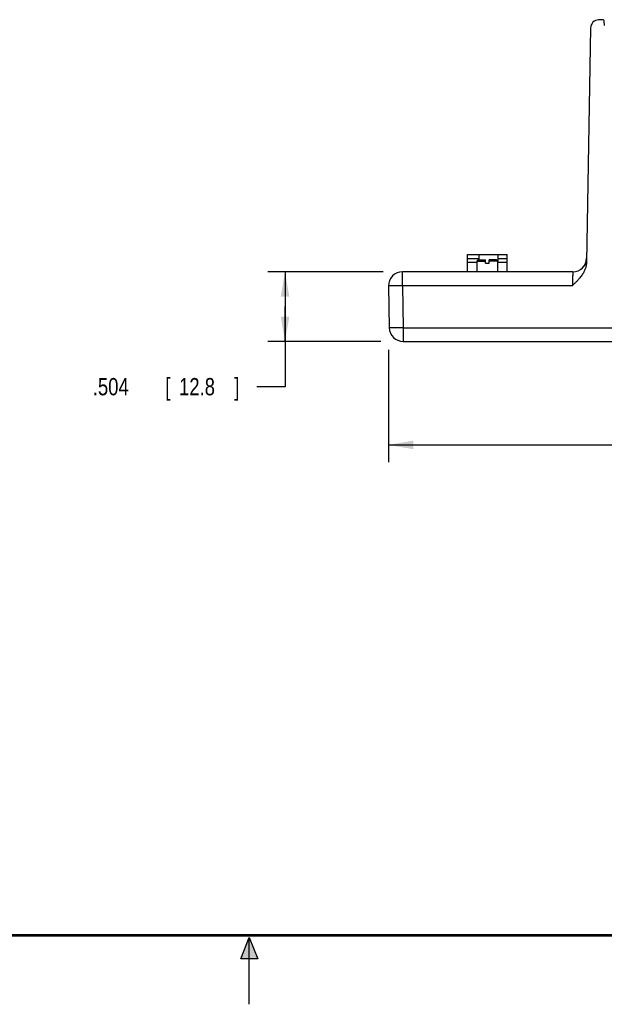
# Model space of a CAD drawing. Header units: inches. Extents: x 0 to 22, y 0 to 17.
# Tile 2 of 30: x 9.3 to 13.6, y 0 to 7.1. Entities that reach past the tile are written whole.
import ezdxf

# ---------------------------------------------------------------- set-up
doc = ezdxf.new("R2010")
doc.units = ezdxf.units.IN
doc.header["$LTSCALE"] = 1.21
doc.header["$MEASUREMENT"] = 0
doc.layers.get('0').update_dxf_attribs({"linetype": 'CONTINUOUS'})
doc.layers.add('DIMENSIONS', color=7, linetype='CONTINUOUS')
doc.styles.get("Standard").update_dxf_attribs({"font": 'txt', "width": 0.8})
doc.dimstyles.new('DIMSTYLE_1', dxfattribs={"dimtxt": 0.125, "dimasz": 0.18, "dimexe": 0.18, "dimexo": 0.0625, "dimgap": 0.09, "dimtad": 0, "dimtih": 1, "dimtoh": 1, "dimdec": 3, "dimzin": 4, "dimdsep": 46, "dimtxsty": 'STANDARD', "dimblk": '_FILLED', "dimblk1": '_FILLED', "dimblk2": '_FILLED', "dimcen": 0.09, "dimadec": 0, "dimazin": 0, "dimtp": 0.001, "dimtm": 0.001, "dimtfac": 1, "dimtdec": 3, "dimtofl": 0, "dimtmove": 0, "dimatfit": 3, "dimldrblk": '_FILLED', "dimfxl": 1, "dimtolj": 1, "dimtzin": 4, "dimarcsym": 0})

# ---------------------------------------------------------------- blocks, each defined once
blk = doc.blocks.new('_FILLED')
at = {"color": 0, "linetype": 'BYBLOCK'}
blk.add_solid([(0, 0), (-1, 0.174), (-1, -0.174)], dxfattribs=at)
blk = doc.blocks.new('*D2')
at = {"layer": 'DIMENSIONS', "color": 2, "linetype": 'CONTINUOUS'}
for p, q in [((11.9706, 5.3072), (11.1338, 5.3072)), ((11.2588, 5.3072), (11.2588, 5.0552)), ((11.2588, 4.8032), (11.2588, 5.0552)), ((11.2588, 5.0552), (11.2588, 4.4751)), ((11.9529, 4.8032), (11.1338, 4.8032)), ((11.2588, 4.4751), (11.0535, 4.4751))]:
    blk.add_line(p, q, dxfattribs=at)
at = {"layer": 'DIMENSIONS', "color": 2, "linetype": 'CONTINUOUS', "xscale": 0.18, "yscale": 0.18, "zscale": 0.18}
for p, rotation in [((11.2588, 5.3072), 90), ((11.2588, 4.8032), 270)]:
    blk.add_blockref('_FILLED', p, dxfattribs=dict(at, rotation=rotation))
at = {"layer": 'DIMENSIONS', "color": 2, "linetype": 'CONTINUOUS', "width": 0.8}
for s, p in [('.504', (9.866, 4.4126)), ('[', (10.391, 4.4126)), ('12.8', (10.491, 4.4126)), (']', (10.891, 4.4126))]:
    blk.add_text(s, height=0.125, dxfattribs=at).set_placement(p)
blk = doc.blocks.new('*D3')
at = {"layer": 'DIMENSIONS', "color": 2, "linetype": 'CONTINUOUS'}
for p, q in [((12.0088, 4.7424), (12.0088, 3.9282)), ((17.625, 4.7226), (17.625, 3.9282)), ((12.0088, 4.0532), (13.9626, 4.0532)), ((17.625, 4.0532), (15.5126, 4.0532))]:
    blk.add_line(p, q, dxfattribs=at)
at = {"layer": 'DIMENSIONS', "color": 2, "linetype": 'CONTINUOUS', "xscale": 0.18, "yscale": 0.18, "zscale": 0.18, "rotation": 180}
blk.add_blockref('_FILLED', (12.0088, 4.0532), dxfattribs=at)
at = {"layer": 'DIMENSIONS', "color": 2, "linetype": 'CONTINUOUS', "xscale": 0.18, "yscale": 0.18, "zscale": 0.18}
blk.add_blockref('_FILLED', (17.625, 4.0532), dxfattribs=at)
at = {"layer": 'DIMENSIONS', "color": 2, "linetype": 'CONTINUOUS', "width": 0.8}
for s, p in [('5.616', (14.0251, 3.9907)), ('[', (14.6501, 3.9907)), ('142.65', (14.7501, 3.9907)), (']', (15.3501, 3.9907))]:
    blk.add_text(s, height=0.125, dxfattribs=at).set_placement(p)

msp = doc.modelspace()

# ---------------------------------------------------------------- hatches: boundary and pattern name
at = {"linetype": 'CONTINUOUS'}
msp.add_hatch(color=2, dxfattribs=at).paths.add_polyline_path([(10.9375, 0.3287), (11, 0.485), (11.0625, 0.3287)])

# ---------------------------------------------------------------- linework, layer by layer
at = {"color": 7, "linetype": 'CONTINUOUS'}
for p, q in [((13.4728, 7.0742), (13.4432, 5.3778)), ((13.5598, 7.1341), (13.5307, 7.1331)), ((13.5725, 7.091), (13.572, 7.1225)), ((12.5813, 5.3072), (12.5813, 5.4334)), ((12.5813, 5.4334), (12.8687, 5.4334)), ((12.662, 5.4334), (12.662, 5.3942)), ((12.7998, 5.4334), (12.7998, 5.3854)), ((12.8687, 5.3072), (12.8687, 5.4334)), ((12.662, 5.4019), (12.5813, 5.4019)), ((12.65, 5.3743), (12.5813, 5.3743)), ((12.65, 5.3852), (12.659, 5.3942)), ((12.65, 5.3072), (12.65, 5.3852)), ((12.65, 5.3852), (12.7107, 5.3852)), ((12.659, 5.3942), (12.7107, 5.3942)), ((12.7107, 5.3712), (12.7107, 5.3942)), ((12.7107, 5.3712), (12.7377, 5.3712)), ((12.7377, 5.3712), (12.7377, 5.3942)), ((12.791, 5.3942), (12.7377, 5.3942)), ((12.8, 5.3852), (12.7377, 5.3852)), ((12.8, 5.3852), (12.791, 5.3942)), ((12.8687, 5.4019), (12.7998, 5.4019)), ((12.8, 5.3072), (12.8, 5.3852)), ((12.8687, 5.3743), (12.8, 5.3743)), ((13.4434, 5.3987), (13.4433, 5.3981)), ((13.4435, 5.4003), (13.4434, 5.3997)), ((13.4435, 5.3997), (13.4434, 5.3992)), ((13.4434, 5.3992), (13.4434, 5.3986)), ((13.4436, 5.4012), (13.4435, 5.4007)), ((13.4435, 5.4007), (13.4435, 5.4002)), ((13.4436, 5.4031), (13.4436, 5.4027)), ((13.4436, 5.4027), (13.4436, 5.4022)), ((13.4436, 5.4022), (13.4436, 5.4017)), ((13.4436, 5.4017), (13.4436, 5.4012)), ((13.4437, 5.405), (13.4437, 5.4045)), ((13.4437, 5.4045), (13.4437, 5.4039)), ((12.1088, 5.2064), (12.1088, 5.3072)), ((13.3437, 5.3072), (12.1088, 5.3072)), ((12.0088, 5.2055), (12.0141, 4.9015)), ((12.1088, 5.2064), (12.1141, 4.9024)), ((13.3402, 5.2064), (12.1088, 5.2064)), ((12.1141, 4.9024), (12.1141, 4.8032)), ((12.1141, 4.9024), (13.7312, 4.9024)), ((12.1141, 4.8032), (17.5158, 4.8032))]:
    msp.add_line(p, q, dxfattribs=at)
at = {"color": 2, "linetype": 'CONTINUOUS'}
for p, q in [((10.9375, 0.3287), (11, 0.485)), ((11, 0.485), (11.0625, 0.3287)), ((11, 0), (11, 0.485)), ((11.0625, 0.3287), (10.9375, 0.3287))]:
    msp.add_line(p, q, dxfattribs=at)
at = {"color": 7, "linetype": 'CONTINUOUS'}
for points in [[(13.4433, 5.3981), (13.4433, 5.3976), (13.4432, 5.397), (13.4431, 5.3964), (13.4431, 5.3958), (13.443, 5.3952), (13.4429, 5.3945), (13.4428, 5.3939), (13.4428, 5.3933), (13.4427, 5.3926), (13.4426, 5.392), (13.4425, 5.3913), (13.4423, 5.3906), (13.4422, 5.3899), (13.4421, 5.3893), (13.442, 5.3886), (13.4418, 5.3879), (13.4417, 5.3872), (13.4416, 5.3865), (13.4414, 5.3857), (13.4412, 5.385), (13.4411, 5.3843), (13.4409, 5.3836), (13.4407, 5.3828), (13.4405, 5.3821), (13.4403, 5.3814), (13.4401, 5.3806), (13.4399, 5.3799), (13.4397, 5.3791), (13.4395, 5.3783), (13.4392, 5.3776), (13.439, 5.3768), (13.4387, 5.376), (13.4385, 5.3752), (13.4382, 5.3744), (13.4379, 5.3736), (13.4376, 5.3728), (13.4373, 5.372), (13.437, 5.3712), (13.4367, 5.3704), (13.4364, 5.3695), (13.436, 5.3687), (13.4356, 5.3678), (13.4353, 5.367), (13.4349, 5.3661), (13.4345, 5.3652), (13.4341, 5.3644), (13.4337, 5.3635), (13.4332, 5.3626), (13.4327, 5.3617), (13.4323, 5.3607), (13.4318, 5.3598), (13.4312, 5.3588), (13.4306, 5.3578), (13.43, 5.3567), (13.4294, 5.3556), (13.4287, 5.3545), (13.4279, 5.3533), (13.4272, 5.3521), (13.4264, 5.3509), (13.4255, 5.3497), (13.4246, 5.3485), (13.4237, 5.3472), (13.4228, 5.346), (13.4218, 5.3448), (13.4208, 5.3435), (13.4198, 5.3423), (13.4187, 5.3411), (13.4176, 5.3399), (13.4165, 5.3387), (13.4154, 5.3375), (13.4142, 5.3363), (13.413, 5.3351), (13.4121, 5.3343)], [(13.4437, 5.4039), (13.4436, 5.4031), (13.4436, 5.4026)]]:
    msp.add_lwpolyline(points, dxfattribs=at)
at = {"color": 7, "linetype": 'CONTINUOUS', "const_width": 0.02}
msp.add_lwpolyline([(0.5, 0.5), (21.5, 0.5)], dxfattribs=at)
at = {"color": 7, "linetype": 'CONTINUOUS'}
for centre, radius, start, end in [((13.5602, 7.1223), 0.0118, 1, 92), ((13.5328, 7.0731), 0.06, 92, 179), ((13.3437, 5.4072), 0.1, 270.00001, 358.92796), ((12.1088, 5.2072), 0.1, 90, 181), ((12.1141, 4.9032), 0.1, 181, 270)]:
    msp.add_arc(centre, radius, start, end, dxfattribs=at)
for points, knots in [([(13.4432, 5.3778), (13.4432, 5.3747), (13.4428, 5.3683), (13.4417, 5.3587), (13.4398, 5.3488), (13.4371, 5.3386), (13.4336, 5.3282), (13.4293, 5.3175), (13.4239, 5.3063), (13.4174, 5.2948), (13.4095, 5.2825), (13.3999, 5.2694), (13.3882, 5.2553), (13.3743, 5.24), (13.358, 5.2236), (13.3463, 5.2123), (13.3402, 5.2064)], [0, 0, 0, 0, 0.045741, 0.092858, 0.141651, 0.192469, 0.245837, 0.302053, 0.36164, 0.425818, 0.495897, 0.574021, 0.662577, 0.76304, 0.875754, 1, 1, 1, 1]), ([(13.3437, 5.3072), (13.3437, 5.3071), (13.3437, 5.3068), (13.3437, 5.3059), (13.3436, 5.3045), (13.3436, 5.3026), (13.3435, 5.3001), (13.3434, 5.297), (13.3433, 5.2935), (13.3431, 5.2895), (13.343, 5.285), (13.3428, 5.2801), (13.3426, 5.2748), (13.3424, 5.2691), (13.3422, 5.263), (13.342, 5.2567), (13.3417, 5.25), (13.3415, 5.2431), (13.3412, 5.236), (13.341, 5.2287), (13.3407, 5.2213), (13.3405, 5.2139), (13.3403, 5.2089), (13.3402, 5.2064)], [0, 0, 0, 0, 0.002803, 0.011199, 0.025139, 0.044545, 0.069305, 0.099275, 0.134276, 0.1741, 0.218524, 0.267303, 0.320172, 0.376841, 0.437, 0.500315, 0.566435, 0.634983, 0.705564, 0.777773, 0.851197, 0.925419, 1, 1, 1, 1]), ([(12.1088, 5.2064), (12.1063, 5.2063), (12.1013, 5.2062), (12.094, 5.2061), (12.0867, 5.206), (12.0795, 5.2059), (12.0724, 5.2058), (12.0656, 5.2057), (12.059, 5.2056), (12.0526, 5.2055), (12.0466, 5.2055), (12.0409, 5.2054), (12.0357, 5.2054), (12.0308, 5.2053), (12.0263, 5.2053), (12.0224, 5.2053), (12.0189, 5.2053), (12.0159, 5.2053), (12.0134, 5.2053), (12.0115, 5.2053), (12.01, 5.2053), (12.0094, 5.2055), (12.0088, 5.2054), (12.0088, 5.2055)], [0, 0, 0, 0, 0.074289, 0.14819, 0.221409, 0.293579, 0.364256, 0.432937, 0.499126, 0.562496, 0.622729, 0.679486, 0.732451, 0.781318, 0.825801, 0.865654, 0.90066, 0.930621, 0.955371, 0.97477, 0.988712, 0.997124, 1, 1, 1, 1]), ([(12.1141, 4.9024), (12.1116, 4.9023), (12.1066, 4.9022), (12.0992, 4.9021), (12.0918, 4.902), (12.0846, 4.9019), (12.0776, 4.9018), (12.0707, 4.9017), (12.0641, 4.9016), (12.0578, 4.9015), (12.0518, 4.9015), (12.0461, 4.9014), (12.0409, 4.9014), (12.036, 4.9013), (12.0316, 4.9013), (12.0276, 4.9013), (12.0241, 4.9013), (12.0211, 4.9013), (12.0187, 4.9013), (12.0168, 4.9013), (12.0153, 4.9013), (12.0147, 4.9015), (12.0141, 4.9014), (12.0141, 4.9015)], [0, 0, 0, 0, 0.074787, 0.149158, 0.222694, 0.294982, 0.365616, 0.434199, 0.500347, 0.563691, 0.623882, 0.680584, 0.733467, 0.782229, 0.826603, 0.866344, 0.901251, 0.931136, 0.955785, 0.975049, 0.98885, 0.997159, 1, 1, 1, 1])]:
    msp.add_open_spline(points, degree=3, knots=knots, dxfattribs=at)

# ---------------------------------------------------------------- dimensions: what is measured, and where the dimension line sits
at = {"layer": 'DIMENSIONS', "color": 2, "linetype": 'CONTINUOUS'}
for base, p1, p2, angle, picture, middle in [((11.2588, 5.3072), (11.9529, 4.8032), (11.9706, 5.3072), 90, '*D2', (10.4285, 4.4751)), ((12.0088, 4.0532), (17.625, 4.7226), (12.0088, 4.7424), 180, '*D3', (14.7376, 4.0532))]:
    dim = msp.add_linear_dim(base=base, p1=p1, p2=p2, angle=angle, dimstyle='DIMSTYLE_1', dxfattribs=at)
    dim.commit()
    dim.dimension.update_dxf_attribs({"geometry": picture, "text_midpoint": middle, "dimtype": 160})

doc.saveas('drawing.dxf')
